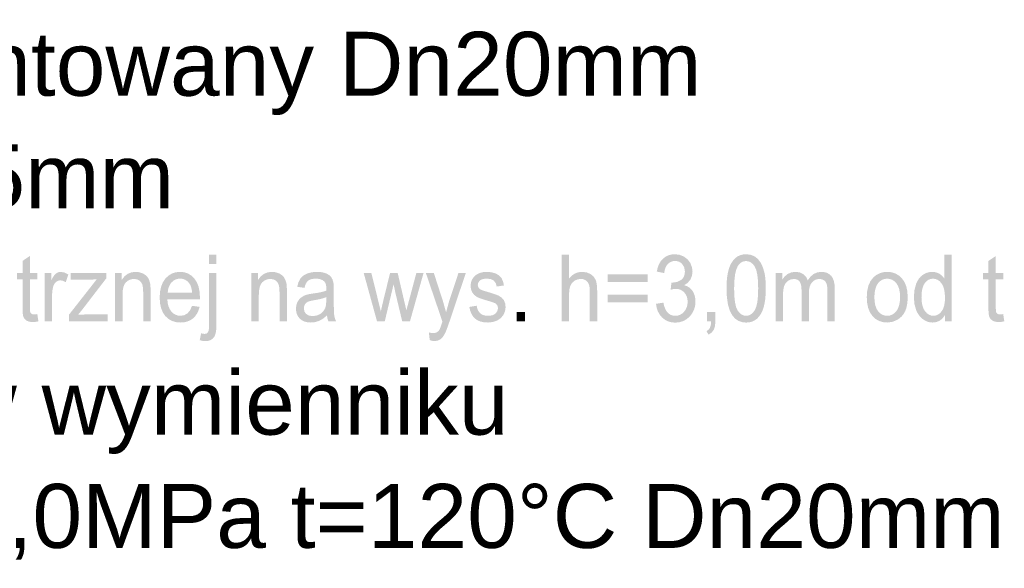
# Model space of a CAD drawing. Header units: millimetres. Extents: x -2603 to 1446, y -6775 to 6616.
# Tile 49 of 75: x -314 to 61, y -6130 to -5920. Entities that reach past the tile are written whole.
import ezdxf

# ---------------------------------------------------------------- set-up
doc = ezdxf.new("R2010")
doc.units = ezdxf.units.MM
doc.layers.get('0').update_dxf_attribs({"color": 252})

msp = doc.modelspace()

# ---------------------------------------------------------------- hatches: boundary and pattern name
h = msp.add_hatch(color=7)
h.paths.add_polyline_path([(-242.24, -6013.49), (-242.24, -6009.85), (-239.42, -6009.85), (-239.42, -6013.49)])
h.paths.add_polyline_path([(-245.81, -6042.55), (-245.27, -6039.88), (-244.52, -6040.07), (-243.94, -6040.13), (-243.19, -6039.97), (-242.66, -6039.49), (-242.47, -6039.05), (-242.34, -6038.38), (-242.26, -6037.46), (-242.24, -6036.31), (-242.24, -6016.88), (-239.42, -6016.88), (-239.42, -6036.38), (-239.47, -6037.96), (-239.62, -6039.28), (-239.87, -6040.34), (-240.21, -6041.14), (-240.81, -6041.9), (-241.57, -6042.44), (-242.5, -6042.77), (-243.6, -6042.88), (-244.72, -6042.79)])
h = msp.add_hatch(color=7)
h.dxf.hatch_style = 2
h.paths.add_polyline_path([(-107.83, -6035.37), (-107.83, -6009.85), (-105.02, -6009.85), (-105.02, -6019.01), (-103.96, -6017.9), (-102.78, -6017.1), (-101.47, -6016.62), (-100.03, -6016.46), (-98.3, -6016.67), (-96.82, -6017.28), (-95.65, -6018.24), (-94.87, -6019.51), (-94.61, -6020.31), (-94.43, -6021.26), (-94.32, -6022.38), (-94.28, -6023.66), (-94.28, -6035.37), (-97.1, -6035.37), (-97.1, -6023.66), (-97.16, -6022.56), (-97.33, -6021.63), (-97.62, -6020.85), (-98.02, -6020.24), (-98.53, -6019.77), (-99.13, -6019.44), (-99.82, -6019.23), (-100.61, -6019.17), (-101.83, -6019.35), (-102.97, -6019.89), (-103.92, -6020.74), (-104.55, -6021.85), (-104.9, -6023.32), (-105.02, -6025.26), (-105.02, -6035.37)])
h = msp.add_hatch(color=7)
h.dxf.hatch_style = 2
h.paths.add_polyline_path([(-71.85, -6028.64), (-69.03, -6028.22), (-68.74, -6029.46), (-68.37, -6030.51), (-67.91, -6031.38), (-67.37, -6032.06), (-66.76, -6032.57), (-66.08, -6032.94), (-65.34, -6033.16), (-64.53, -6033.23), (-63.58, -6033.14), (-62.7, -6032.85), (-61.89, -6032.37), (-61.17, -6031.7), (-60.57, -6030.89), (-60.14, -6029.98), (-59.88, -6028.99), (-59.79, -6027.9), (-59.87, -6026.87), (-60.11, -6025.94), (-60.51, -6025.09), (-61.07, -6024.34), (-61.74, -6023.73), (-62.51, -6023.29), (-63.36, -6023.03), (-64.29, -6022.94), (-65.19, -6023.03), (-66.28, -6023.29), (-65.97, -6020.54), (-65.52, -6020.57), (-63.81, -6020.31), (-62.27, -6019.53), (-61.64, -6018.94), (-61.19, -6018.2), (-60.92, -6017.33), (-60.83, -6016.31), (-61.1, -6014.73), (-61.88, -6013.45), (-62.45, -6012.96), (-63.08, -6012.6), (-63.8, -6012.39), (-64.59, -6012.32), (-65.38, -6012.39), (-66.1, -6012.61), (-66.75, -6012.97), (-67.33, -6013.47), (-67.83, -6014.12), (-68.23, -6014.91), (-68.54, -6015.84), (-68.75, -6016.92), (-71.56, -6016.36), (-71.22, -6014.87), (-70.72, -6013.57), (-70.05, -6012.43), (-69.21, -6011.48), (-68.24, -6010.72), (-67.16, -6010.18), (-65.96, -6009.85), (-64.66, -6009.75), (-62.85, -6009.97), (-61.19, -6010.64), (-59.8, -6011.7), (-58.77, -6013.09), (-58.14, -6014.69), (-57.93, -6016.38), (-58.13, -6017.96), (-58.73, -6019.39), (-59.72, -6020.61), (-61.1, -6021.55), (-60.14, -6021.88), (-59.29, -6022.36), (-58.55, -6022.97), (-57.93, -6023.72), (-57.44, -6024.59), (-57.09, -6025.57), (-56.88, -6026.65), (-56.81, -6027.83), (-56.94, -6029.44), (-57.36, -6030.92), (-58.04, -6032.27), (-59, -6033.5), (-60.17, -6034.52), (-61.48, -6035.24), (-62.94, -6035.68), (-64.54, -6035.83), (-65.99, -6035.7), (-67.31, -6035.33), (-68.5, -6034.7), (-69.57, -6033.82), (-70.46, -6032.75), (-71.14, -6031.53), (-71.6, -6030.16)])
h = msp.add_hatch(color=7)
h.paths.add_polyline_path([(-44.97, -6022.79), (-44.92, -6020.63), (-44.76, -6018.7), (-44.5, -6016.99), (-44.13, -6015.5), (-43.67, -6014.2), (-43.09, -6013.06), (-42.42, -6012.07), (-41.65, -6011.24), (-40.77, -6010.59), (-39.78, -6010.12), (-38.68, -6009.84), (-37.48, -6009.75), (-35.75, -6009.95), (-34.24, -6010.57), (-32.97, -6011.58), (-31.94, -6012.96), (-31.13, -6014.69), (-30.51, -6016.75), (-30.29, -6017.97), (-30.12, -6019.38), (-30.03, -6020.99), (-29.99, -6022.79), (-30.04, -6024.92), (-30.2, -6026.84), (-30.46, -6028.55), (-30.83, -6030.04), (-31.29, -6031.34), (-31.86, -6032.49), (-32.53, -6033.47), (-33.31, -6034.31), (-34.19, -6034.96), (-35.18, -6035.43), (-36.28, -6035.72), (-37.48, -6035.81), (-39.05, -6035.64), (-40.45, -6035.15), (-41.66, -6034.32), (-42.7, -6033.16), (-43.7, -6031.32), (-44.41, -6028.98), (-44.83, -6026.13)])
h.paths.add_polyline_path([(-42.07, -6022.79), (-41.99, -6025.66), (-41.74, -6028.02), (-41.33, -6029.85), (-40.75, -6031.15), (-40.05, -6032.06), (-39.27, -6032.71), (-38.42, -6033.1), (-37.48, -6033.23), (-36.55, -6033.1), (-35.7, -6032.71), (-34.92, -6032.06), (-34.22, -6031.14), (-33.64, -6029.84), (-33.22, -6028.01), (-32.97, -6025.66), (-32.89, -6022.79), (-32.97, -6019.9), (-33.22, -6017.54), (-33.64, -6015.71), (-34.22, -6014.41), (-34.92, -6013.5), (-35.71, -6012.86), (-36.57, -6012.47), (-37.51, -6012.34), (-38.44, -6012.45), (-39.26, -6012.8), (-39.99, -6013.37), (-40.62, -6014.17), (-41.25, -6015.58), (-41.71, -6017.49), (-41.98, -6019.89)])
h = msp.add_hatch(color=7)
h.paths.add_polyline_path([(38.28, -6035.37), (38.28, -6033.04), (37.39, -6034.24), (36.32, -6035.1), (35.07, -6035.62), (33.63, -6035.79), (32.65, -6035.72), (31.72, -6035.49), (30.82, -6035.11), (29.97, -6034.57), (29.18, -6033.9), (28.49, -6033.11), (27.89, -6032.2), (27.38, -6031.17), (26.69, -6028.82), (26.47, -6026.15), (26.67, -6023.51), (27.3, -6021.12), (27.76, -6020.06), (28.34, -6019.13), (29.01, -6018.33), (29.79, -6017.67), (30.64, -6017.14), (31.55, -6016.77), (32.5, -6016.54), (33.5, -6016.46), (34.92, -6016.64), (36.18, -6017.17), (37.25, -6017.98), (38.09, -6019.01), (38.09, -6009.85), (40.9, -6009.85), (40.9, -6035.37)])
h.paths.add_polyline_path([(29.37, -6026.15), (29.45, -6027.81), (29.7, -6029.25), (30.12, -6030.47), (30.71, -6031.46), (31.41, -6032.23), (32.18, -6032.78), (33.01, -6033.11), (33.89, -6033.22), (34.78, -6033.11), (35.6, -6032.8), (36.35, -6032.27), (37.03, -6031.54), (37.6, -6030.58), (38, -6029.41), (38.25, -6028.02), (38.33, -6026.41), (38.24, -6024.64), (38, -6023.12), (37.59, -6021.85), (37.01, -6020.84), (36.31, -6020.06), (35.54, -6019.51), (34.69, -6019.17), (33.77, -6019.06), (32.87, -6019.17), (32.04, -6019.49), (31.29, -6020.02), (30.63, -6020.77), (30.07, -6021.74), (29.68, -6022.97), (29.44, -6024.43)])
h = msp.add_hatch(color=7)
h.dxf.hatch_style = 2
h.paths.add_polyline_path([(-307.73, -6032.57), (-307.32, -6035.34), (-308.46, -6035.55), (-309.46, -6035.62), (-310.82, -6035.48), (-311.84, -6035.08), (-312.56, -6034.45), (-313.03, -6033.66), (-313.18, -6033.1), (-313.29, -6032.3), (-313.36, -6031.25), (-313.38, -6029.96), (-313.38, -6019.32), (-315.44, -6019.32), (-315.44, -6016.88), (-313.38, -6016.88), (-313.38, -6012.3), (-310.57, -6010.42), (-310.57, -6016.88), (-307.73, -6016.88), (-307.73, -6019.32), (-310.57, -6019.32), (-310.57, -6030.13), (-310.53, -6031.24), (-310.42, -6031.86), (-309.94, -6032.47), (-309.53, -6032.64), (-308.97, -6032.69), (-308.43, -6032.66)])
h = msp.add_hatch(color=7)
h.dxf.hatch_style = 2
h.paths.add_polyline_path([(60.53, -6032.57), (60.94, -6035.34), (59.81, -6035.55), (58.81, -6035.62), (57.44, -6035.48), (56.43, -6035.08), (55.7, -6034.45), (55.23, -6033.66), (55.08, -6033.1), (54.98, -6032.3), (54.91, -6031.25), (54.89, -6029.96), (54.89, -6019.32), (52.82, -6019.32), (52.82, -6016.88), (54.89, -6016.88), (54.89, -6012.3), (57.7, -6010.42), (57.7, -6016.88), (60.53, -6016.88), (60.53, -6019.32), (57.7, -6019.32), (57.7, -6030.13), (57.73, -6031.24), (57.84, -6031.86), (58.33, -6032.47), (58.74, -6032.64), (59.29, -6032.69), (59.84, -6032.66)])
h = msp.add_hatch(color=7)
h.dxf.hatch_style = 2
h.paths.add_polyline_path([(-304.96, -6035.37), (-304.96, -6016.88), (-302.42, -6016.88), (-302.42, -6019.69), (-301.95, -6018.79), (-301.49, -6018.06), (-301.05, -6017.49), (-300.63, -6017.09), (-299.77, -6016.62), (-298.82, -6016.46), (-297.38, -6016.72), (-295.92, -6017.47), (-296.89, -6020.38), (-297.93, -6019.87), (-298.96, -6019.7), (-299.84, -6019.86), (-300.62, -6020.32), (-301.25, -6021.06), (-301.67, -6022.04), (-302.02, -6023.79), (-302.14, -6025.69), (-302.14, -6035.37)])
h = msp.add_hatch(color=7)
h.dxf.hatch_style = 2
h.paths.add_polyline_path([(-295.68, -6035.37), (-295.68, -6032.83), (-285.09, -6019.32), (-286.79, -6019.4), (-288.27, -6019.43), (-295.05, -6019.43), (-295.05, -6016.88), (-281.45, -6016.88), (-281.45, -6018.96), (-290.46, -6030.69), (-292.2, -6032.83), (-288.65, -6032.68), (-280.95, -6032.68), (-280.95, -6035.37)])
h = msp.add_hatch(color=7)
h.dxf.hatch_style = 2
h.paths.add_polyline_path([(-278.07, -6035.37), (-278.07, -6016.88), (-275.53, -6016.88), (-275.53, -6019.51), (-274.51, -6018.18), (-273.29, -6017.23), (-271.87, -6016.66), (-270.24, -6016.46), (-268.8, -6016.62), (-267.47, -6017.07), (-266.37, -6017.76), (-265.58, -6018.64), (-265.05, -6019.71), (-264.71, -6020.96), (-264.64, -6021.48), (-264.59, -6022.16), (-264.56, -6023), (-264.55, -6024), (-264.55, -6035.37), (-267.37, -6035.37), (-267.37, -6024.13), (-267.45, -6022.46), (-267.7, -6021.26), (-268.16, -6020.41), (-268.87, -6019.75), (-269.78, -6019.32), (-270.83, -6019.18), (-271.7, -6019.26), (-272.51, -6019.5), (-273.26, -6019.9), (-273.95, -6020.45), (-274.52, -6021.23), (-274.93, -6022.29), (-275.17, -6023.64), (-275.25, -6025.27), (-275.25, -6035.37)])
h = msp.add_hatch(color=7)
h.paths.add_polyline_path([(-248.75, -6029.42), (-245.84, -6029.82), (-246.26, -6031.16), (-246.82, -6032.34), (-247.53, -6033.36), (-248.39, -6034.23), (-249.39, -6034.91), (-250.52, -6035.4), (-251.77, -6035.69), (-253.16, -6035.79), (-254.89, -6035.64), (-256.43, -6035.17), (-257.78, -6034.39), (-258.95, -6033.3), (-259.88, -6031.92), (-260.55, -6030.29), (-260.95, -6028.41), (-261.08, -6026.28), (-260.95, -6024.08), (-260.54, -6022.14), (-259.87, -6020.46), (-258.92, -6019.04), (-257.76, -6017.92), (-256.44, -6017.11), (-254.96, -6016.63), (-253.31, -6016.46), (-251.72, -6016.62), (-250.28, -6017.1), (-248.99, -6017.89), (-247.86, -6018.99), (-246.93, -6020.38), (-246.27, -6022.03), (-245.88, -6023.94), (-245.74, -6026.09), (-245.76, -6026.93), (-258.17, -6026.93), (-258.02, -6028.37), (-257.71, -6029.62), (-257.24, -6030.7), (-256.62, -6031.6), (-255.88, -6032.31), (-255.05, -6032.81), (-254.14, -6033.12), (-253.14, -6033.22), (-251.71, -6032.99), (-250.49, -6032.31), (-249.51, -6031.14)])
h.paths.add_polyline_path([(-258.02, -6024.35), (-248.72, -6024.35), (-248.86, -6023.26), (-249.08, -6022.31), (-249.39, -6021.51), (-249.79, -6020.85), (-250.51, -6020.06), (-251.34, -6019.5), (-252.26, -6019.15), (-253.28, -6019.04), (-254.21, -6019.13), (-255.07, -6019.4), (-255.85, -6019.85), (-256.55, -6020.49), (-257.14, -6021.27), (-257.58, -6022.18), (-257.87, -6023.2)])
h = msp.add_hatch(color=7)
h.dxf.hatch_style = 2
h.paths.add_polyline_path([(-226.1, -6035.37), (-226.1, -6016.88), (-223.56, -6016.88), (-223.56, -6019.51), (-222.54, -6018.18), (-221.32, -6017.23), (-219.89, -6016.66), (-218.26, -6016.46), (-216.82, -6016.62), (-215.5, -6017.07), (-214.4, -6017.76), (-213.61, -6018.64), (-213.08, -6019.71), (-212.73, -6020.96), (-212.67, -6021.48), (-212.62, -6022.16), (-212.59, -6023), (-212.58, -6024), (-212.58, -6035.37), (-215.39, -6035.37), (-215.39, -6024.13), (-215.48, -6022.46), (-215.73, -6021.26), (-216.18, -6020.41), (-216.89, -6019.75), (-217.8, -6019.32), (-218.86, -6019.18), (-219.73, -6019.26), (-220.54, -6019.5), (-221.29, -6019.9), (-221.97, -6020.45), (-222.54, -6021.23), (-222.95, -6022.29), (-223.2, -6023.64), (-223.28, -6025.27), (-223.28, -6035.37)])
h = msp.add_hatch(color=7)
h.paths.add_polyline_path([(-197.31, -6033.09), (-198.85, -6034.36), (-200.33, -6035.18), (-201.83, -6035.64), (-203.44, -6035.79), (-204.73, -6035.7), (-205.87, -6035.42), (-206.84, -6034.96), (-207.66, -6034.31), (-208.3, -6033.51), (-208.76, -6032.61), (-209.03, -6031.6), (-209.13, -6030.5), (-208.99, -6029.2), (-208.57, -6028.02), (-207.93, -6027.01), (-207.11, -6026.22), (-206.16, -6025.62), (-205.08, -6025.19), (-204.04, -6024.95), (-202.58, -6024.72), (-200.98, -6024.48), (-199.61, -6024.22), (-198.47, -6023.94), (-197.55, -6023.64), (-197.54, -6023.11), (-197.53, -6022.82), (-197.58, -6021.93), (-197.73, -6021.19), (-197.98, -6020.58), (-198.33, -6020.12), (-198.94, -6019.66), (-199.68, -6019.33), (-200.54, -6019.13), (-201.54, -6019.06), (-202.47, -6019.11), (-203.28, -6019.26), (-203.95, -6019.5), (-204.48, -6019.84), (-204.93, -6020.3), (-205.31, -6020.91), (-205.63, -6021.67), (-205.88, -6022.58), (-208.64, -6022.16), (-208.15, -6020.38), (-207.4, -6018.98), (-206.35, -6017.91), (-204.91, -6017.12), (-203.16, -6016.63), (-201.14, -6016.46), (-199.2, -6016.6), (-197.67, -6017.02), (-196.52, -6017.65), (-195.71, -6018.42), (-195.18, -6019.38), (-194.84, -6020.56), (-194.78, -6021.04), (-194.73, -6021.68), (-194.71, -6022.48), (-194.7, -6023.45), (-194.7, -6027.62), (-194.69, -6029.61), (-194.65, -6031.19), (-194.6, -6032.37), (-194.52, -6033.15), (-194.25, -6034.29), (-193.8, -6035.37), (-196.75, -6035.37), (-197.11, -6034.32)])
h.paths.add_polyline_path([(-197.55, -6026.09), (-198.41, -6026.43), (-199.47, -6026.74), (-200.72, -6027.02), (-202.16, -6027.28), (-203.64, -6027.57), (-204.61, -6027.9), (-205.26, -6028.33), (-205.73, -6028.92), (-206.02, -6029.63), (-206.12, -6030.41), (-205.9, -6031.56), (-205.26, -6032.5), (-204.21, -6033.13), (-202.77, -6033.34), (-201.23, -6033.14), (-199.87, -6032.55), (-198.77, -6031.61), (-198, -6030.38), (-197.66, -6029.06), (-197.55, -6027.24)])
h = msp.add_hatch(color=7)
h.dxf.hatch_style = 2
h.paths.add_polyline_path([(-178.21, -6035.37), (-183.3, -6016.88), (-180.39, -6016.88), (-177.74, -6027.56), (-176.75, -6031.52), (-176.68, -6031.18), (-176.51, -6030.43), (-176.25, -6029.27), (-175.89, -6027.71), (-173.24, -6016.88), (-170.34, -6016.88), (-167.85, -6027.61), (-167.02, -6031.14), (-166.07, -6027.57), (-163.21, -6016.88), (-160.47, -6016.88), (-165.67, -6035.37), (-168.6, -6035.37), (-171.25, -6024.3), (-171.89, -6021.15), (-175.27, -6035.37)])
h = msp.add_hatch(color=7)
h.dxf.hatch_style = 2
h.paths.add_polyline_path([(-158.13, -6042.49), (-158.44, -6039.55), (-157.58, -6039.76), (-156.83, -6039.83), (-155.98, -6039.74), (-155.33, -6039.48), (-154.81, -6039.06), (-154.4, -6038.51), (-154.25, -6038.18), (-154.05, -6037.69), (-153.82, -6037.02), (-153.54, -6036.17), (-153.29, -6035.41), (-159.6, -6016.88), (-156.56, -6016.88), (-153.1, -6027.59), (-151.89, -6031.88), (-150.73, -6027.66), (-147.17, -6016.88), (-144.35, -6016.88), (-150.68, -6035.69), (-151.17, -6037.09), (-151.59, -6038.26), (-151.96, -6039.19), (-152.27, -6039.88), (-153.08, -6041.22), (-153.99, -6042.15), (-155.06, -6042.69), (-156.31, -6042.88), (-157.17, -6042.78)])
h = msp.add_hatch(color=7)
h.dxf.hatch_style = 2
h.paths.add_polyline_path([(-143.01, -6029.85), (-140.22, -6029.37), (-140.05, -6030.24), (-139.78, -6031.01), (-139.4, -6031.67), (-138.91, -6032.22), (-138.32, -6032.66), (-137.63, -6032.97), (-136.82, -6033.15), (-135.91, -6033.22), (-135, -6033.16), (-134.22, -6033), (-133.56, -6032.72), (-133.03, -6032.34), (-132.32, -6031.38), (-132.09, -6030.27), (-132.3, -6029.33), (-132.92, -6028.6), (-133.32, -6028.38), (-133.93, -6028.13), (-134.76, -6027.85), (-135.8, -6027.54), (-137.23, -6027.12), (-138.43, -6026.73), (-139.39, -6026.37), (-140.11, -6026.03), (-141.16, -6025.27), (-141.92, -6024.27), (-142.39, -6023.09), (-142.54, -6021.79), (-142.41, -6020.61), (-142.03, -6019.51), (-141.43, -6018.54), (-140.65, -6017.75), (-139.87, -6017.26), (-138.85, -6016.84), (-137.67, -6016.56), (-136.41, -6016.46), (-134.58, -6016.62), (-132.98, -6017.09), (-131.69, -6017.83), (-130.79, -6018.79), (-130.19, -6020.04), (-129.82, -6021.65), (-132.57, -6022.07), (-132.94, -6020.8), (-133.66, -6019.84), (-134.75, -6019.24), (-136.21, -6019.04), (-137.11, -6019.09), (-137.88, -6019.22), (-138.5, -6019.44), (-138.98, -6019.76), (-139.61, -6020.53), (-139.81, -6021.43), (-139.73, -6022.01), (-139.47, -6022.53), (-139.03, -6022.99), (-138.39, -6023.36), (-138.07, -6023.48), (-137.56, -6023.65), (-136.83, -6023.88), (-135.9, -6024.16), (-134.51, -6024.58), (-133.36, -6024.97), (-132.42, -6025.31), (-131.72, -6025.61), (-130.67, -6026.31), (-129.86, -6027.26), (-129.36, -6028.47), (-129.19, -6029.94), (-129.4, -6031.46), (-130.01, -6032.89), (-131.02, -6034.12), (-132.39, -6035.03), (-134.04, -6035.6), (-135.9, -6035.79), (-137.42, -6035.7), (-138.76, -6035.42), (-139.9, -6034.95), (-140.84, -6034.3), (-141.61, -6033.46), (-142.23, -6032.44), (-142.7, -6031.24)])
h = msp.add_hatch(color=7)
h.paths.add_polyline_path([(-75.07, -6020.36), (-90.23, -6020.36), (-90.23, -6017.44), (-75.07, -6017.44)])
h.paths.add_polyline_path([(-75.07, -6028.11), (-90.23, -6028.11), (-90.23, -6025.19), (-75.07, -6025.19)])
h = msp.add_hatch(color=7)
h.dxf.hatch_style = 2
h.paths.add_polyline_path([(-26.26, -6035.37), (-26.26, -6016.88), (-23.74, -6016.88), (-23.74, -6019.48), (-22.83, -6018.25), (-21.66, -6017.29), (-20.27, -6016.67), (-18.69, -6016.46), (-17.01, -6016.68), (-15.66, -6017.32), (-14.66, -6018.34), (-14, -6019.7), (-12.94, -6018.29), (-11.72, -6017.27), (-10.36, -6016.67), (-8.85, -6016.46), (-7.69, -6016.56), (-6.67, -6016.85), (-5.79, -6017.32), (-5.05, -6017.99), (-4.47, -6018.85), (-4.05, -6019.92), (-3.8, -6021.2), (-3.71, -6022.68), (-3.71, -6035.37), (-6.52, -6035.37), (-6.52, -6023.72), (-6.59, -6022.11), (-6.79, -6021.02), (-7.18, -6020.27), (-7.79, -6019.69), (-8.57, -6019.31), (-9.48, -6019.18), (-10.32, -6019.26), (-11.09, -6019.51), (-11.78, -6019.91), (-12.4, -6020.48), (-12.9, -6021.23), (-13.26, -6022.17), (-13.48, -6023.3), (-13.55, -6024.63), (-13.55, -6035.37), (-16.37, -6035.37), (-16.37, -6023.36), (-16.42, -6022.38), (-16.54, -6021.53), (-16.76, -6020.81), (-17.06, -6020.23), (-17.46, -6019.77), (-17.97, -6019.44), (-18.59, -6019.25), (-19.32, -6019.18), (-20.47, -6019.36), (-21.52, -6019.88), (-22.4, -6020.74), (-22.99, -6021.91), (-23.19, -6022.66), (-23.33, -6023.55), (-23.41, -6024.59), (-23.44, -6025.78), (-23.44, -6035.37)])
h = msp.add_hatch(color=7)
h.paths.add_polyline_path([(8.51, -6026.13), (8.67, -6023.73), (9.15, -6021.66), (9.96, -6019.92), (11.08, -6018.52), (12.21, -6017.62), (13.46, -6016.98), (14.83, -6016.59), (16.31, -6016.46), (17.95, -6016.62), (19.43, -6017.09), (20.75, -6017.87), (21.92, -6018.97), (22.87, -6020.33), (23.55, -6021.94), (23.96, -6023.79), (24.1, -6025.87), (24.04, -6027.56), (23.86, -6029.06), (23.56, -6030.37), (23.14, -6031.48), (22.6, -6032.45), (21.95, -6033.3), (21.19, -6034.04), (20.33, -6034.66), (18.4, -6035.51), (16.31, -6035.79), (14.65, -6035.64), (13.15, -6035.17), (11.82, -6034.39), (10.66, -6033.3), (9.72, -6031.92), (9.05, -6030.27), (8.65, -6028.33)])
h.paths.add_polyline_path([(11.41, -6026.13), (11.5, -6027.79), (11.76, -6029.24), (12.19, -6030.45), (12.8, -6031.45), (13.54, -6032.22), (14.38, -6032.78), (15.3, -6033.11), (16.31, -6033.22), (17.32, -6033.11), (18.23, -6032.77), (19.06, -6032.22), (19.8, -6031.44), (20.42, -6030.44), (20.85, -6029.2), (21.11, -6027.73), (21.2, -6026.02), (21.11, -6024.41), (20.85, -6023.01), (20.41, -6021.82), (19.8, -6020.83), (19.05, -6020.06), (18.22, -6019.5), (17.31, -6019.17), (16.31, -6019.06), (15.3, -6019.17), (14.38, -6019.5), (13.54, -6020.05), (12.8, -6020.82), (12.19, -6021.81), (11.76, -6023.03), (11.5, -6024.47)])
h = msp.add_hatch(color=7)
h.dxf.hatch_style = 2
h.paths.add_polyline_path([(-124.96, -6035.37), (-124.96, -6031.8), (-121.75, -6031.8), (-121.75, -6035.37)])
h = msp.add_hatch(color=7)
h.dxf.hatch_style = 2
h.paths.add_polyline_path([(-52.42, -6035.37), (-52.42, -6031.8), (-49.21, -6031.8), (-49.21, -6035.37), (-49.36, -6037.15), (-49.83, -6038.55), (-50.64, -6039.62), (-51.82, -6040.42), (-52.6, -6039.08), (-51.83, -6038.54), (-51.29, -6037.8), (-50.96, -6036.77), (-50.82, -6035.37)])

# ---------------------------------------------------------------- texts
at = {"color": 7, "char_height": 24.3965, "attachment_point": 1}
for s, insert in [('{\\fArial|b0|i0|c0;6. Zawór zwrotny gwintowany Dn20mm}', (-649.18, -5924.89)), ('{\\fArial|b0|i0|c0;7. Zawór kulowy Dn15mm }', (-649.5, -5967.78)), ('{\\fArial|b0|i0|c0;w wymienniku}', (-340.18, -6054.17)), ('{\\fArial|b0|i0|c0;10. Zawór kulowy p=1,0MPa t=120°C Dn20mm }', (-651.49, -6097.37))]:
    msp.add_mtext(s, dxfattribs=dict(at, insert=insert))

doc.saveas('drawing.dxf')
